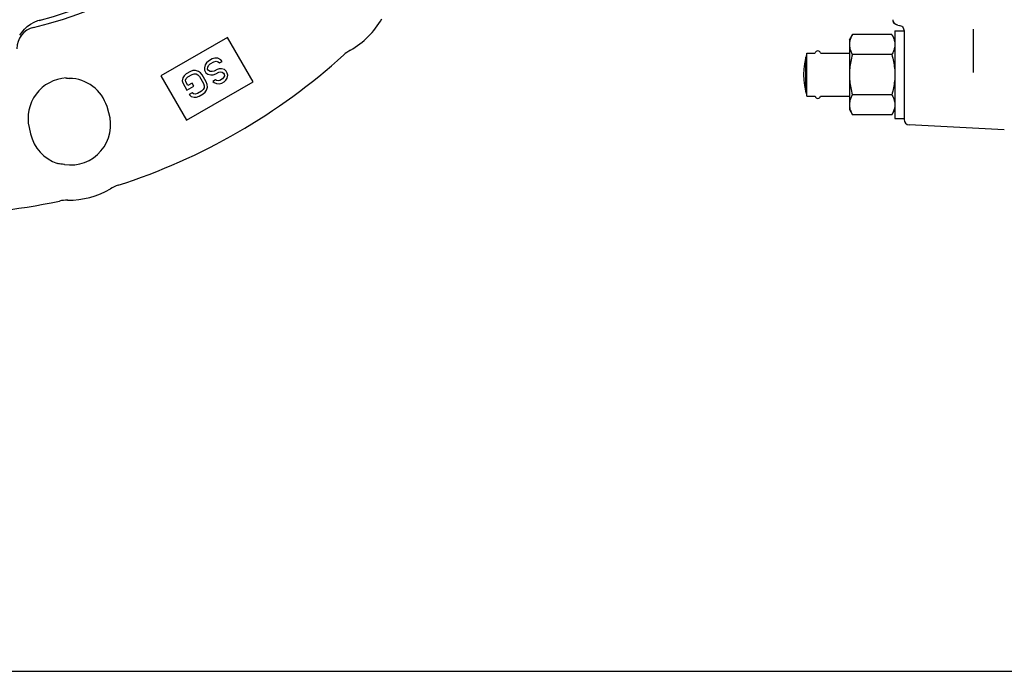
# Model space of a CAD drawing. Header units: inches. Extents: x 0 to 22, y 0 to 17.
# Tile 3 of 10: x 4.9 to 10.2, y 0 to 3.5. Entities that reach past the tile are written whole.
import ezdxf

# ---------------------------------------------------------------- set-up
doc = ezdxf.new("R2010")
doc.units = ezdxf.units.IN
doc.header["$LTSCALE"] = 1.21
doc.header["$MEASUREMENT"] = 0
doc.layers.get('0').update_dxf_attribs({"linetype": 'CONTINUOUS'})

msp = doc.modelspace()

# ---------------------------------------------------------------- linework, layer by layer
at = {"color": 7, "linetype": 'CONTINUOUS'}
for p, q in [((9.6152, 3.4471), (9.6644, 3.4471)), ((9.6152, 3.4471), (9.6152, 2.9746)), ((9.6304, 3.4775), (9.6393, 3.4761)), ((9.6638, 3.4526), (9.6644, 3.447)), ((9.6644, 3.4476), (9.6644, 2.97)), ((10.0384, 3.2229), (10.0384, 3.4558)), ((6.0233, 3.4112), (5.6653, 3.2045)), ((6.1611, 3.1725), (6.0233, 3.4112)), ((9.3701, 3.3978), (9.3868, 3.4268)), ((9.3701, 3.3978), (9.3701, 3.0238)), ((9.5985, 3.4268), (9.3868, 3.4268)), ((9.5985, 3.4268), (9.6152, 3.3978)), ((5.9411, 3.2955), (5.9211, 3.2839)), ((5.9551, 3.3002), (5.9411, 3.2955)), ((5.972, 3.2997), (5.9551, 3.3002)), ((5.9869, 3.2913), (5.972, 3.2997)), ((5.9953, 3.2825), (5.9869, 3.2913)), ((9.1356, 3.1163), (9.1356, 3.3053)), ((9.1417, 3.3273), (9.1869, 3.3273)), ((9.1417, 3.0944), (9.1417, 3.3273)), ((9.2147, 3.3273), (9.3701, 3.3273)), ((9.5985, 3.3188), (9.3868, 3.3188)), ((5.8504, 3.2329), (5.8375, 3.2323)), ((5.8663, 3.2285), (5.8504, 3.2329)), ((5.903, 3.2633), (5.8989, 3.2473)), ((5.8989, 3.2473), (5.8998, 3.2342)), ((5.8998, 3.2342), (5.9071, 3.2214)), ((5.91, 3.2742), (5.903, 3.2633)), ((5.9211, 3.2839), (5.91, 3.2742)), ((5.9162, 3.2403), (5.9168, 3.2508)), ((5.9207, 3.2326), (5.9162, 3.2403)), ((5.9168, 3.2508), (5.9214, 3.2603)), ((5.9214, 3.2603), (5.9299, 3.2686)), ((5.9299, 3.2686), (5.9499, 3.2802)), ((5.9499, 3.2802), (5.9614, 3.2834)), ((5.9671, 3.2389), (5.952, 3.2303)), ((5.9614, 3.2834), (5.9734, 3.2801)), ((5.9785, 3.2422), (5.9671, 3.2389)), ((5.9734, 3.2801), (5.9803, 3.2738)), ((5.9915, 3.2428), (5.9785, 3.2422)), ((5.9803, 3.2738), (5.9953, 3.2825)), ((6.0074, 3.2384), (5.9915, 3.2428)), ((6.0158, 3.2296), (6.0074, 3.2384)), ((5.1521, 3.1932), (5.1576, 3.1925)), ((5.1549, 3.1936), (5.1548, 3.1936)), ((5.1576, 3.1925), (5.1628, 3.1917)), ((5.1629, 3.1917), (5.1628, 3.1917)), ((5.6653, 3.2045), (5.8031, 2.9658)), ((5.7829, 3.1939), (5.7788, 3.1779)), ((5.7899, 3.2048), (5.7829, 3.1939)), ((5.801, 3.2146), (5.7899, 3.2048)), ((5.7967, 3.1815), (5.8013, 3.1909)), ((5.7986, 3.1724), (5.7967, 3.1815)), ((5.8235, 3.2276), (5.801, 3.2146)), ((5.8013, 3.1909), (5.8098, 3.1993)), ((5.8098, 3.1993), (5.8323, 3.2123)), ((5.8375, 3.2323), (5.8235, 3.2276)), ((5.8323, 3.2123), (5.8438, 3.2155)), ((5.8438, 3.2155), (5.8543, 3.2147)), ((5.8543, 3.2147), (5.8637, 3.2099)), ((5.8637, 3.2099), (5.8721, 3.2012)), ((5.8772, 3.2212), (5.8663, 3.2285)), ((5.8721, 3.2012), (5.8942, 3.1628)), ((5.8871, 3.2098), (5.8772, 3.2212)), ((5.9093, 3.1715), (5.8871, 3.2098)), ((5.9071, 3.2214), (5.918, 3.2141)), ((5.918, 3.2141), (5.934, 3.2096)), ((5.9301, 3.2278), (5.9207, 3.2326)), ((5.9406, 3.2271), (5.9301, 3.2278)), ((5.934, 3.2096), (5.9469, 3.2103)), ((5.952, 3.2303), (5.9406, 3.2271)), ((5.9592, 3.1833), (5.9442, 3.1746)), ((5.9469, 3.2103), (5.9609, 3.2149)), ((5.9646, 3.1796), (5.9592, 3.1833)), ((5.9609, 3.2149), (5.9759, 3.2236)), ((5.9759, 3.2236), (5.9849, 3.2254)), ((5.9966, 3.1878), (5.9816, 3.1792)), ((5.9849, 3.2254), (5.9954, 3.2246)), ((5.9954, 3.2246), (6.0023, 3.2184)), ((6.0026, 3.1947), (5.9966, 3.1878)), ((6.0023, 3.2184), (6.0052, 3.2133)), ((6.0072, 3.2042), (6.0026, 3.1947)), ((6.0052, 3.2133), (6.0072, 3.2042)), ((6.0054, 3.1725), (6.014, 3.1808)), ((6.014, 3.1808), (6.021, 3.1917)), ((6.0217, 3.2194), (6.0158, 3.2296)), ((6.021, 3.1917), (6.0251, 3.2077)), ((6.0251, 3.2077), (6.0217, 3.2194)), ((5.7788, 3.1779), (5.7822, 3.1663)), ((5.7822, 3.1663), (5.8043, 3.1279)), ((5.8105, 3.1519), (5.7986, 3.1724)), ((5.8031, 2.9658), (6.1611, 3.1725)), ((5.8043, 3.1279), (5.8418, 3.1496)), ((5.833, 3.1649), (5.8105, 3.1519)), ((5.8418, 3.1496), (5.833, 3.1649)), ((5.8925, 3.1312), (5.884, 3.1228)), ((5.8971, 3.1406), (5.8925, 3.1312)), ((5.8942, 3.1628), (5.8976, 3.1512)), ((5.8976, 3.1512), (5.8971, 3.1406)), ((5.9039, 3.1173), (5.9109, 3.1282)), ((5.9141, 3.1573), (5.9093, 3.1715)), ((5.9109, 3.1282), (5.915, 3.1442)), ((5.915, 3.1442), (5.9141, 3.1573)), ((5.9442, 3.1746), (5.9511, 3.1684)), ((5.9511, 3.1684), (5.9645, 3.1625)), ((5.9645, 3.1625), (5.9789, 3.1606)), ((5.9726, 3.1774), (5.9646, 3.1796)), ((5.9816, 3.1792), (5.9726, 3.1774)), ((5.9789, 3.1606), (5.9929, 3.1653)), ((5.9929, 3.1653), (6.0054, 3.1725)), ((5.8326, 3.1136), (5.8176, 3.1049)), ((5.8176, 3.1049), (5.8274, 3.0936)), ((5.8274, 3.0936), (5.8434, 3.0892)), ((5.8395, 3.1074), (5.8326, 3.1136)), ((5.85, 3.1066), (5.8395, 3.1074)), ((5.8434, 3.0892), (5.8563, 3.0898)), ((5.8615, 3.1098), (5.85, 3.1066)), ((5.8563, 3.0898), (5.8703, 3.0945)), ((5.884, 3.1228), (5.8615, 3.1098)), ((5.8703, 3.0945), (5.8928, 3.1075)), ((5.8928, 3.1075), (5.9039, 3.1173)), ((9.1417, 3.0944), (9.1869, 3.0944)), ((9.2147, 3.0944), (9.3701, 3.0944)), ((9.5985, 3.1029), (9.3868, 3.1029)), ((5.385, 3.0058), (5.3748, 3.0387)), ((9.3701, 3.0238), (9.3868, 2.9949)), ((9.5985, 2.9949), (9.6152, 3.0238)), ((9.5985, 2.9949), (9.3868, 2.9949)), ((9.6152, 2.9746), (9.6644, 2.9746)), ((4.9553, 2.9264), (4.9629, 2.8928)), ((10.2042, 2.9137), (9.6924, 2.9405)), ((5.1106, 2.7323), (5.1086, 2.7328)), ((5.1089, 2.7327), (5.1089, 2.7327)), ((5.1266, 2.7293), (5.1196, 2.7305)), ((5.1196, 2.7305), (5.1196, 2.7305)), ((5.146, 2.7271), (5.1418, 2.7276)), ((0, 0), (22, 0))]:
    msp.add_line(p, q, dxfattribs=at)
for points in [[(4.9048, 3.4233), (4.9156, 3.4385), (4.9299, 3.4549), (4.9459, 3.4696), (4.9634, 3.4824), (4.9822, 3.4932), (5.0021, 3.5019), (5.0165, 3.5066)], [(9.6304, 3.4775), (9.625, 3.4789), (9.62, 3.4812), (9.6155, 3.4844), (9.6116, 3.4885), (9.6085, 3.4934), (9.6064, 3.4988), (9.6054, 3.5045), (9.6053, 3.5066)], [(9.6304, 3.4775), (9.6247, 3.479), (9.6195, 3.4815), (9.6148, 3.485), (9.6109, 3.4895), (9.6078, 3.4948), (9.606, 3.5006), (9.6058, 3.5025)], [(9.6393, 3.4761), (9.6419, 3.4756), (9.6472, 3.4738), (9.652, 3.471), (9.6562, 3.4673), (9.6597, 3.4629), (9.6623, 3.458), (9.6638, 3.4526)], [(5.1629, 3.1917), (5.1661, 3.1912), (5.1717, 3.1909)], [(5.1196, 2.7305), (5.1155, 2.7313), (5.1106, 2.7323)], [(5.1418, 2.7276), (5.1344, 2.7283), (5.1266, 2.7293)]]:
    msp.add_lwpolyline(points, dxfattribs=at)
for centre, radius, start, end in [((4.4171, 5.7797), 2.3819, 283.6636, 346.3364), ((4.4171, 5.7797), 2.3524, 284.5804, 345.4223), ((6.4702, 3.7266), 0.4397, 299.2712, 330.7288), ((5.0077, 3.3505), 0.1181, 103.6636, 180), ((6.7831, 3.1685), 0.2, 119.2712, 132.1788), ((9.2008, 3.324), 0.0148, 13.34, 166.66), ((4.4171, 5.7797), 3.3236, 287.8212, 312.1788), ((9.5178, 3.2108), 0.3937, 162.7922, 197.2078), ((5.1686, 2.9751), 0.2189, 93.5965, 192.8757), ((5.1686, 2.9751), 0.2158, 17.1243, 89.1737), ((9.2008, 3.0976), 0.0148, 193.34, 346.66), ((5.1775, 2.9418), 0.2171, 261.6335, 17.1243), ((9.6939, 2.97), 0.0295, 180, 267), ((5.1775, 2.9418), 0.2201, 192.8757, 251.8435), ((5.1686, 2.9751), 0.4397, 269.2712, 300.7288), ((5.4955, 2.4252), 0.2, 107.8212, 120.7288), ((4.4171, 5.7797), 3.3236, 257.8212, 282.1788), ((5.1605, 2.3354), 0.2, 89.2712, 102.1788)]:
    msp.add_arc(centre, radius, start, end, dxfattribs=at)
for points, start_tangent, end_tangent in [([(9.3868, 3.4268), (9.3776, 3.4082), (9.372, 3.3904)], (-0.019697, -0.034117), (-0.008229, -0.038603)), ([(9.5985, 3.4268), (9.6077, 3.4081), (9.6133, 3.3904), (9.6152, 3.3728)], (0.028552, -0.049454), (0, -0.057105)), ([(9.3703, 3.3779), (9.3701, 3.3728)], (-0.000324, -0.005095), (0, -0.005098)), ([(9.3701, 3.3728), (9.372, 3.3552), (9.3776, 3.3374), (9.3868, 3.3188)], (0, -0.057105), (0.028552, -0.049454)), ([(9.3705, 3.3808), (9.3703, 3.3779)], (-0.000288, -0.002913), (-0.000185, -0.00292)), ([(9.3707, 3.3823), (9.3705, 3.3808)], (-0.000169, -0.001455), (-0.000144, -0.001457)), ([(9.3708, 3.3837), (9.3707, 3.3823)], (-0.000194, -0.001451), (-0.000169, -0.001454)), ([(9.3715, 3.388), (9.3708, 3.3837)], (-0.000797, -0.004306), (-0.000581, -0.004341)), ([(9.3718, 3.3895), (9.3715, 3.388)], (-0.000288, -0.001425), (-0.000265, -0.00143)), ([(9.372, 3.3904), (9.3718, 3.3895)], (-0.000199, -0.000932), (-0.000189, -0.000934)), ([(9.6152, 3.3728), (9.6133, 3.3552), (9.6077, 3.3374), (9.5985, 3.3188)], (0, -0.057105), (-0.028552, -0.049454)), ([(9.3868, 3.3188), (9.3776, 3.2816), (9.372, 3.2461), (9.3701, 3.2108)], (-0.030393, -0.105284), (0, -0.109583)), ([(9.5985, 3.3188), (9.6077, 3.2816), (9.6133, 3.2461), (9.6152, 3.2108)], (0.030393, -0.105284), (0, -0.109583)), ([(9.3701, 3.2108), (9.372, 3.1754), (9.3776, 3.1398), (9.3868, 3.1029)], (0, -0.109583), (0.030393, -0.105283)), ([(9.6152, 3.2108), (9.6133, 3.1754), (9.6077, 3.1398), (9.5985, 3.1029)], (0, -0.109583), (-0.030393, -0.105283)), ([(9.3868, 3.1029), (9.3776, 3.0842), (9.372, 3.0665), (9.3701, 3.0489)], (-0.028552, -0.049454), (0, -0.057105)), ([(9.5985, 3.1029), (9.6077, 3.0842), (9.6133, 3.0665), (9.6152, 3.0489)], (0.028552, -0.049454), (0, -0.057105)), ([(9.3701, 3.0489), (9.372, 3.0313), (9.3736, 3.0249)], (0, -0.024241), (0.006687, -0.02333)), ([(9.3736, 3.0249), (9.3776, 3.0135), (9.3868, 2.9949)], (0.009066, -0.031628), (0.016432, -0.02846)), ([(9.6117, 3.0249), (9.6077, 3.0135), (9.5985, 2.9949)], (-0.009066, -0.031628), (-0.016432, -0.02846)), ([(9.6152, 3.0489), (9.6133, 3.0313), (9.6117, 3.0249)], (0, -0.024241), (-0.006687, -0.02333))]:
    msp.add_spline(points, degree=3, dxfattribs=dict(at, start_tangent=start_tangent, end_tangent=end_tangent))

doc.saveas('drawing.dxf')
